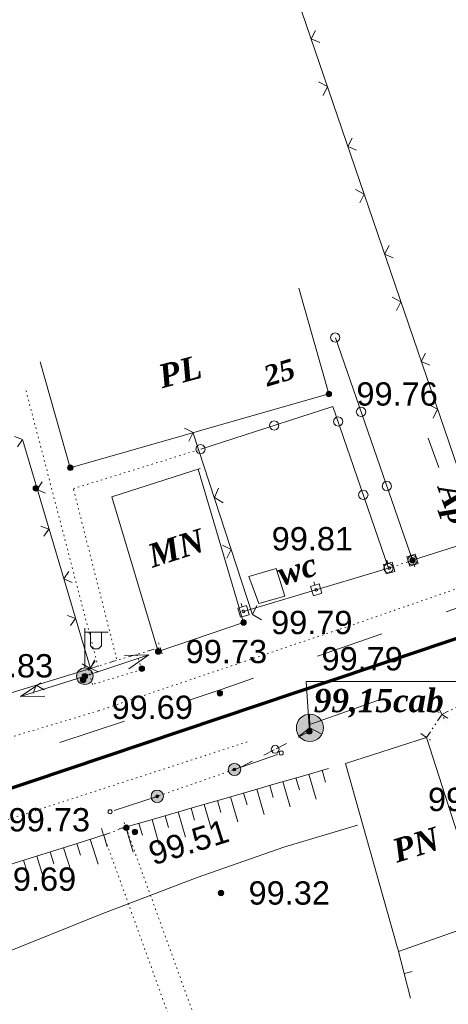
# Model space of a CAD drawing. Header units: millimetres. Extents: x 9396 to 25236, y 15106 to 31102.
# Tile 181 of 256: x 11066 to 11097, y 16521 to 16592. Entities that reach past the tile are written whole.
import ezdxf
from ezdxf.enums import TextEntityAlignment as Align

# ---------------------------------------------------------------- set-up
doc = ezdxf.new("R2010")
doc.units = ezdxf.units.MM
for name, pattern in [('DIVIDE', [1.25, 0.5, -0.25, 0, -0.25, 0, -0.25]), ('DOT', [0.25, 0, -0.25]), ('HIDDEN', [0.375, 0.25, -0.125])]:
    doc.linetypes.add(name, pattern=pattern)
for name, color, linetype, lineweight, true_color in [('1001010', 7, 'Continuous', 9, 0x000000), ('10010110', 7, 'Continuous', 20, 0xa25100), ('10010212', 7, 'Continuous', 9, 0x000000), ('1002020', 7, 'Continuous', 9, 0x000000), ('1006010', 7, 'DOT', 9, 0x000000), ('1060000', 7, 'Continuous', 9, 0x000000), ('1070000', 7, 'DOT', 9, 0x000000), ('2030003', 7, 'Continuous', 9, 0x000000), ('2030012', 7, 'Continuous', 9, 0x000000), ('21100200', 7, 'HIDDEN', 0, 0x800080), ('3000105', 7, 'DIVIDE', 9, 0x000000), ('3000130', 7, 'Continuous', 9, 0x000000), ('3000140', 7, 'Continuous', 9, 0x000000), ('3000220', 7, 'Continuous', 9, 0x000000), ('3000260', 7, 'Continuous', 9, 0x000000), ('5010210', 7, 'Continuous', 20, 0x008000), ('6011210', 1, 'Continuous', 9, 0xff0000), ('8010120', 7, 'Continuous', 20, 0x0080ff), ('9010110', 7, 'Continuous', 9, 0x000000), ('9010120', 7, 'Continuous', 20, 0x000000), ('9010200', 7, 'Continuous', 9, 0x000000)]:
    doc.layers.add(name, color=color, linetype=linetype, lineweight=lineweight, true_color=true_color)
doc.layers.add('Канализация', color=1, linetype='Continuous', lineweight=70)
doc.styles.add('10', font='timesbi.ttf', dxfattribs={"height": 0.001481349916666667})
doc.styles.add('12', font='timesbi.ttf', dxfattribs={"height": 0.001692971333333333})
doc.styles.add('2', font='timesbi.ttf', dxfattribs={"height": 0.001692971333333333})
doc.styles.add('9', font='timesbi.ttf', dxfattribs={"height": 0.001692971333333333})
doc.styles.add('F2', font='arial.ttf', dxfattribs={"height": 0.001692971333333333})

# ---------------------------------------------------------------- blocks, each defined once
blk = doc.blocks.new('SYMBOL21100200')
at = {"true_color": 0x800080}
h = blk.add_hatch(color=216, dxfattribs=at)
edge = h.paths.add_edge_path()
edge.add_arc((0, 0), 0.1, 0, 360)
at = {"color": 216, "linetype": 'Continuous', "lineweight": 0, "true_color": 0x800080}
blk.add_circle((0, 0), 0.1, dxfattribs=at)
blk = doc.blocks.new('SYMBOL9010200')
at = {"true_color": 0xffffff}
h = blk.add_hatch(color=7, dxfattribs=at)
edge = h.paths.add_edge_path()
edge.add_arc((0.01, 0), 0.495, 0, 360)
at = {"color": 18, "linetype": 'Continuous', "lineweight": 0, "true_color": 0x000000, "flags": 128}
for points in [[(0.0025, 0.007), (-0.007, 0.495)], [(0.0025, 0.0025), (-0.3845, -0.3005)], [(0.005, 0), (0.44, -0.238)]]:
    blk.add_lwpolyline(points, dxfattribs=at)
at = {"color": 18, "linetype": 'Continuous', "lineweight": 0, "true_color": 0x000000}
blk.add_circle((0.01, 0), 0.495, dxfattribs=at)
blk = doc.blocks.new('SYMBOL2030012')
at = {"true_color": 0xffffff}
h = blk.add_hatch(color=7, dxfattribs=at)
edge = h.paths.add_edge_path()
edge.add_arc((0, 0), 0.225, 0, 360)
at = {"true_color": 0x000000}
h = blk.add_hatch(color=18, dxfattribs=at)
edge = h.paths.add_edge_path()
edge.add_arc((0, 0), 0.05, 0, 360)
at = {"color": 18, "linetype": 'Continuous', "lineweight": 0, "true_color": 0x000000}
for radius in [0.225, 0.05]:
    blk.add_circle((0, 0), radius, dxfattribs=at)
blk = doc.blocks.new('SYMBOL2030003')
at = {"true_color": 0xffffff}
h = blk.add_hatch(color=7, dxfattribs=at)
edge = h.paths.add_edge_path()
edge.add_arc((0, 0), 0.3, 0, 360)
at = {"true_color": 0x000000}
h = blk.add_hatch(color=18, dxfattribs=at)
edge = h.paths.add_edge_path()
edge.add_arc((0, 0), 0.1, 0, 360)
at = {"color": 18, "linetype": 'Continuous', "lineweight": 0, "true_color": 0x000000, "flags": 128}
for points in [[(0, 0.3), (0, 1.75)], [(0, 1.6), (0.85, 1.6)], [(0.2, 1.6), (0.2, 1.1), (0.3, 1), (0.5, 1), (0.6, 1.1), (0.6, 1.6)]]:
    blk.add_lwpolyline(points, dxfattribs=at)
at = {"color": 18, "linetype": 'Continuous', "lineweight": 0, "true_color": 0x000000}
for radius in [0.3, 0.1]:
    blk.add_circle((0, 0), radius, dxfattribs=at)

msp = doc.modelspace()

# ---------------------------------------------------------------- linework, layer by layer
at = {"layer": '1001010', "color": 253}
for p, q in [((11079.13331698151, 16559.61551991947), (11072.72597698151, 16557.56823991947)), ((11082.68148098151, 16551.77813991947), (11083.40009298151, 16549.80193991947))]:
    msp.add_line(p, q, dxfattribs=at)
for points in [[(11067.50453898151, 16567.37087991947, 0), (11069.69798098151, 16559.67745991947, 0), (11088.49797298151, 16565.03745991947, 0), (11086.30453298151, 16572.73087991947, 0)], [(11083.40009298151, 16549.80193991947, 0), (11085.28646098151, 16550.34089991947, 0), (11084.65768698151, 16552.36201991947, 0), (11082.68148098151, 16551.77813991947, 0)], [(11095.59798098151, 16540.07745991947, 0), (11099.88941298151, 16526.75141991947, 0), (11093.558258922, 16524.51603095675, 0)]]:
    msp.add_polyline3d(points, dxfattribs=at)
at = {"layer": '10010110'}
msp.add_polyline3d([(11090.56584280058, 16533.69853083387, 0), (11085.22429507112, 16532.09690184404, 0), (11078.92037945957, 16529.89296332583, 0), (11071.94235124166, 16527.23626848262, 0), (11064.57846569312, 16524.27637051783, 0)], dxfattribs=at)
at = {"layer": '10010212', "color": 253}
for p, q in [((11084.67088953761, 16536.72672905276), (11086.58088953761, 16537.27672905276)), ((11086.58088953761, 16537.27672905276), (11088.48088953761, 16537.82672905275)), ((11087.05088953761, 16537.41672905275), (11087.58088953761, 16535.59672905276)), ((11087.05088953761, 16537.41672905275), (11087.58088953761, 16535.59672905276)), ((11088.00088953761, 16537.69672905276), (11088.25088953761, 16536.82672905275)), ((11082.77088953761, 16536.17672905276), (11084.67088953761, 16536.72672905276)), ((11084.20088953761, 16536.58672905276), (11084.45088953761, 16535.72672905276)), ((11085.15088953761, 16536.86672905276), (11085.68088953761, 16535.04672905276)), ((11085.15088953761, 16536.86672905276), (11085.68088953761, 16535.04672905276)), ((11086.10088953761, 16537.14672905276), (11086.35088953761, 16536.27672905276)), ((11080.87088953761, 16535.62672905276), (11082.77088953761, 16536.17672905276)), ((11082.30088953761, 16536.03672905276), (11082.55088953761, 16535.17672905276)), ((11083.25088953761, 16536.31672905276), (11083.78088953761, 16534.48672905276)), ((11083.25088953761, 16536.31672905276), (11083.78088953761, 16534.48672905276)), ((11077.07088953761, 16534.52672905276), (11078.97088953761, 16535.07672905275)), ((11078.97088953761, 16535.07672905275), (11080.87088953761, 16535.62672905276)), ((11079.44088953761, 16535.21672905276), (11079.97088953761, 16533.38672905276)), ((11079.44088953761, 16535.21672905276), (11079.97088953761, 16533.38672905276)), ((11080.39088953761, 16535.48672905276), (11080.64088953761, 16534.62672905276)), ((11081.35088953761, 16535.76672905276), (11081.87088953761, 16533.93672905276)), ((11081.35088953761, 16535.76672905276), (11081.87088953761, 16533.93672905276)), ((11075.16088953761, 16533.97672905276), (11077.07088953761, 16534.52672905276)), ((11076.59088953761, 16534.38672905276), (11076.84088953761, 16533.52672905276)), ((11077.54088953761, 16534.66672905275), (11078.07088953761, 16532.83672905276)), ((11077.54088953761, 16534.66672905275), (11078.07088953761, 16532.83672905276)), ((11078.49088953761, 16534.93672905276), (11078.74088953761, 16534.07672905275)), ((11073.26088953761, 16533.42672905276), (11075.16088953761, 16533.97672905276)), ((11074.69088953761, 16533.83672905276), (11074.94088953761, 16532.96672905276)), ((11075.64088953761, 16534.10672905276), (11076.17088953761, 16532.28672905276)), ((11075.64088953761, 16534.10672905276), (11076.17088953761, 16532.28672905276)), ((11070.67088953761, 16532.52672905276), (11072.61088953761, 16533.13672905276)), ((11072.13088953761, 16532.98672905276), (11072.39088953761, 16532.12672905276)), ((11073.74088953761, 16533.55672905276), (11074.26088953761, 16531.73672905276)), ((11073.74088953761, 16533.55672905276), (11074.26088953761, 16531.73672905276)), ((11068.72088953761, 16531.91672905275), (11070.67088953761, 16532.52672905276)), ((11070.18088953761, 16532.37672905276), (11070.45088953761, 16531.51672905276)), ((11071.15088953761, 16532.67672905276), (11071.72088953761, 16530.86672905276)), ((11071.15088953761, 16532.67672905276), (11071.72088953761, 16530.86672905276)), ((11066.78088953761, 16531.30672905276), (11068.72088953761, 16531.91672905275)), ((11068.24088953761, 16531.76672905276), (11068.51088953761, 16530.90672905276)), ((11069.21088953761, 16532.06672905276), (11069.78088953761, 16530.25672905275)), ((11069.21088953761, 16532.06672905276), (11069.78088953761, 16530.25672905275)), ((11064.84088953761, 16530.69672905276), (11066.78088953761, 16531.30672905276)), ((11066.30088953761, 16531.15672905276), (11066.56088953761, 16530.29672905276)), ((11067.27088953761, 16531.45672905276), (11067.83088953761, 16529.64672905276)), ((11067.27088953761, 16531.45672905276), (11067.83088953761, 16529.64672905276))]:
    msp.add_line(p, q, dxfattribs=at)
at = {"layer": '1002020', "color": 253}
msp.add_line((11082.68148098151, 16551.77813991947), (11083.40009298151, 16549.80193991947), dxfattribs=at)
for points in [[(11072.72597698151, 16557.56823991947, 0), (11076.08660098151, 16546.32201991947, 0), (11082.29406098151, 16548.43303991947, 0), (11078.98597698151, 16559.56823991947, 0)], [(11083.40009298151, 16549.80193991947, 0), (11085.28646098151, 16550.34089991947, 0), (11084.65768698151, 16552.36201991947, 0), (11082.68148098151, 16551.77813991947, 0)], [(11093.50838498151, 16524.70597991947, 0), (11089.69797498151, 16538.17745991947, 0), (11095.59798098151, 16540.07745991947, 0)]]:
    msp.add_polyline3d(points, dxfattribs=at)
at = {"layer": '1006010', "color": 253}
msp.add_line((11075.81285823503, 16535.73044056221), (11081.63797098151, 16537.75745991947), dxfattribs=at)
at = {"layer": '1060000', "color": 253}
msp.add_polyline3d([(11087.07797498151, 16540.51745991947, 0), (11086.85669298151, 16544.15181991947, 0), (11097.96918898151, 16544.15275991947, 0)], dxfattribs=at)
at = {"layer": '1070000', "color": 253}
for p, q in [((11071.72260098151, 16545.22077991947), (11066.42284898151, 16565.52165991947)), ((11116.47409298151, 16557.36305991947), (11089.75140498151, 16548.10265991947)), ((11089.75140498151, 16548.10265991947), (11071.75951698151, 16542.01725991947)), ((11071.75951698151, 16542.01725991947), (11032.07218898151, 16530.11101991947)), ((11023.86933098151, 16520.71825991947), (11082.60691498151, 16539.76825991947)), ((11072.12684898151, 16532.98187991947), (11084.29838098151, 16499.24067991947))]:
    msp.add_line(p, q, dxfattribs=at)
for points in [[(11073.06959698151, 16545.79117991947, 0), (11069.92607098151, 16558.15585991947, 0), (11079.17825898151, 16561.03029991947, 0)], [(11074.54373048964, 16546.11671181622, 12.14341116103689), (11074.87926961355, 16545.00211645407, 12.14341116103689), (11071.3233061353, 16543.93162494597, 12.14341116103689), (11070.97568434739, 16545.08635655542, 12.14341116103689)], [(11073.73675698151, 16533.55973991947, 0), (11084.65764098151, 16503.37271991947, 0), (11094.69488433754, 16506.62154690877, 0), (11096.12416794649, 16501.53964963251, 0)]]:
    msp.add_polyline3d(points, dxfattribs=at)
at = {"layer": '3000105', "color": 253}
for p, q in [((11094.73662976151, 16552.48329824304), (11094.38759364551, 16553.52645393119)), ((11092.6732802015, 16552.8474015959), (11093.02231631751, 16551.80424590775)), ((11094.57797698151, 16552.95745991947), (11092.83193298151, 16552.37323991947)), ((11071.15797498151, 16545.09745991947, 24.28682232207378), (11076.22309372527, 16546.62226933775)), ((11076.3672249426, 16546.14349361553, 12.14341116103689), (11076.05013626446, 16547.19680020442, 12.14341116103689)), ((11071.01384376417, 16545.57623564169, 12.14341116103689), (11071.33093244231, 16544.5229290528, 12.14341116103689)), ((11096.71798898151, 16541.75745991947), (11100.05798098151, 16543.43745991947)), ((11095.59798098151, 16540.07745991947), (11096.71798898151, 16541.75745991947)), ((11097.13401321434, 16541.48010844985), (11096.21875990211, 16542.09028168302)), ((11096.49331250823, 16542.20413707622), (11096.98760074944, 16541.22144733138)), ((11095.18195674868, 16540.35481138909), (11096.0972100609, 16539.74463815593)), ((11073.90567493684, 16533.0891374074), (11073.53405543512, 16534.12446293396)), ((11071.95793102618, 16533.45248243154), (11072.3295505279, 16532.41715690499)), ((11072.12684898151, 16532.98187991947), (11073.73675698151, 16533.55973991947))]:
    msp.add_line(p, q, dxfattribs=at)
at = {"layer": '3000130', "color": 253}
for p, q in [((11094.57797698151, 16552.95745991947), (11099.63797698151, 16554.57745991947)), ((11092.71088953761, 16552.96672905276, 7.249683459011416), (11092.78088953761, 16552.72672905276, 7.249683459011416)), ((11094.39088953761, 16553.52672905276), (11094.47088953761, 16553.28672905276)), ((11082.28818435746, 16549.23234105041, 14.49936691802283), (11092.83193298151, 16552.37323991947)), ((11087.41088953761, 16551.38672905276, 7.249683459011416), (11087.48088953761, 16551.14672905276, 7.249683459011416)), ((11082.12088953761, 16549.80672905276, 7.249683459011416), (11082.19088953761, 16549.56672905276, 7.249683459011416))]:
    msp.add_line(p, q, dxfattribs=at)
for points in [[(11094.38088953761, 16552.52672905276, 0), (11094.98088953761, 16552.71672905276, 0), (11094.77088953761, 16553.38672905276, 0), (11094.17088953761, 16553.19672905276, 0), (11094.38088953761, 16552.52672905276, 0)], [(11094.58088953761, 16552.86672905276, 0), (11094.62088953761, 16552.87672905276, 0), (11094.66088953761, 16552.90672905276, 0), (11094.67088953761, 16552.95672905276, 0), (11094.66088953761, 16553.00672905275, 0), (11094.62088953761, 16553.03672905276, 0), (11094.58088953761, 16553.05672905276, 0), (11094.53088953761, 16553.03672905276, 0), (11094.49088953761, 16553.00672905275, 0), (11094.48088953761, 16552.95672905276, 0), (11094.49088953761, 16552.90672905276, 0), (11094.53088953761, 16552.87672905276, 0), (11094.58088953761, 16552.86672905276, 0)], [(11092.67088953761, 16551.95672905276, 7.249683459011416), (11093.29088953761, 16552.14672905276, 7.249683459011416), (11093.09088953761, 16552.81672905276, 7.249683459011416), (11092.47088953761, 16552.63672905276, 7.249683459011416), (11092.67088953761, 16551.95672905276, 7.249683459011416)], [(11092.88088953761, 16552.29672905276, 7.249683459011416), (11092.93088953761, 16552.30672905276, 7.249683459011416), (11092.97088953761, 16552.33672905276, 7.249683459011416), (11092.98088953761, 16552.38672905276, 7.249683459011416), (11092.97088953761, 16552.43672905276, 7.249683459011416), (11092.93088953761, 16552.46672905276, 7.249683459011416), (11092.88088953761, 16552.48672905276, 7.249683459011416), (11092.83088953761, 16552.46672905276, 7.249683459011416), (11092.80088953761, 16552.43672905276, 7.249683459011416), (11092.79088953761, 16552.38672905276, 7.249683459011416), (11092.80088953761, 16552.33672905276, 7.249683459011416), (11092.83088953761, 16552.30672905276, 7.249683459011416), (11092.88088953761, 16552.29672905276, 7.249683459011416)], [(11087.37088953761, 16550.37672905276, 7.249683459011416), (11087.99088953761, 16550.56672905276, 7.249683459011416), (11087.79088953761, 16551.23672905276, 7.249683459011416), (11087.17088953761, 16551.04672905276, 7.249683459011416), (11087.37088953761, 16550.37672905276, 7.249683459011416)], [(11087.58088953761, 16550.71672905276, 7.249683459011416), (11087.62088953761, 16550.72672905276, 7.249683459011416), (11087.66088953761, 16550.75672905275, 7.249683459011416), (11087.67088953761, 16550.80672905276, 7.249683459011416), (11087.66088953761, 16550.85672905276, 7.249683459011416), (11087.62088953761, 16550.88672905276, 7.249683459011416), (11087.58088953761, 16550.90672905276, 7.249683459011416), (11087.53088953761, 16550.88672905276, 7.249683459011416), (11087.49088953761, 16550.85672905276, 7.249683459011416), (11087.48088953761, 16550.80672905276, 7.249683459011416), (11087.49088953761, 16550.75672905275, 7.249683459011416), (11087.53088953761, 16550.72672905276, 7.249683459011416), (11087.58088953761, 16550.71672905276, 7.249683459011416)], [(11082.08088953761, 16548.80672905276, 7.249683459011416), (11082.70088953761, 16548.98672905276, 7.249683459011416), (11082.50088953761, 16549.65672905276, 7.249683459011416), (11081.88088953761, 16549.47672905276, 7.249683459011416), (11082.08088953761, 16548.80672905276, 7.249683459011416)], [(11082.29088953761, 16549.13672905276, 7.249683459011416), (11082.34088953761, 16549.14672905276, 7.249683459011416), (11082.37088953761, 16549.18672905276, 7.249683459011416), (11082.38088953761, 16549.23672905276, 7.249683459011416), (11082.37088953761, 16549.27672905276, 7.249683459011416), (11082.34088953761, 16549.31672905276, 7.249683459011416), (11082.29088953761, 16549.32672905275, 7.249683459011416), (11082.24088953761, 16549.31672905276, 7.249683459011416), (11082.20088953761, 16549.27672905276, 7.249683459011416), (11082.19088953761, 16549.23672905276, 7.249683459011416), (11082.20088953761, 16549.18672905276, 7.249683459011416), (11082.24088953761, 16549.14672905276, 7.249683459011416), (11082.29088953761, 16549.13672905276, 7.249683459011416)]]:
    msp.add_polyline3d(points, close=True, dxfattribs=at)
at = {"layer": '3000140', "color": 253}
msp.add_line((11094.57797698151, 16552.95745991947), (11088.96938098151, 16569.11471991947), dxfattribs=at)
for points in [[(11088.96088953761, 16568.80672905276, 0), (11089.13088953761, 16568.84672905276, 0), (11089.25088953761, 16568.97672905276, 0), (11089.30088953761, 16569.14672905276, 0), (11089.25088953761, 16569.31672905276, 0), (11089.13088953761, 16569.43672905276, 0), (11088.96088953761, 16569.48672905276, 0), (11088.79088953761, 16569.43672905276, 0), (11088.66088953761, 16569.31672905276, 0), (11088.62088953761, 16569.14672905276, 0), (11088.66088953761, 16568.97672905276, 0), (11088.79088953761, 16568.84672905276, 0), (11088.96088953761, 16568.80672905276, 0)], [(11090.83088953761, 16563.39672905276, 0), (11091.01088953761, 16563.44672905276, 0), (11091.13088953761, 16563.56672905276, 0), (11091.18088953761, 16563.73672905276, 0), (11091.13088953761, 16563.90672905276, 0), (11091.01088953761, 16564.03672905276, 0), (11090.83088953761, 16564.07672905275, 0), (11090.66088953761, 16564.03672905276, 0), (11090.54088953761, 16563.90672905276, 0), (11090.49088953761, 16563.73672905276, 0), (11090.54088953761, 16563.56672905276, 0), (11090.66088953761, 16563.44672905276, 0), (11090.83088953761, 16563.39672905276, 0)], [(11084.53088953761, 16562.41672905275, 0), (11084.70088953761, 16562.46672905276, 0), (11084.82088953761, 16562.58672905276, 0), (11084.87088953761, 16562.75672905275, 0), (11084.82088953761, 16562.92672905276, 0), (11084.70088953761, 16563.04672905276, 0), (11084.53088953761, 16563.09672905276, 0), (11084.36088953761, 16563.04672905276, 0), (11084.24088953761, 16562.92672905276, 0), (11084.19088953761, 16562.75672905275, 0), (11084.24088953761, 16562.58672905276, 0), (11084.36088953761, 16562.46672905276, 0), (11084.53088953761, 16562.41672905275, 0)], [(11089.17088953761, 16562.69672905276, 0), (11089.34088953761, 16562.73672905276, 0), (11089.46088953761, 16562.86672905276, 0), (11089.51088953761, 16563.03672905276, 0), (11089.46088953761, 16563.19672905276, 0), (11089.34088953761, 16563.32672905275, 0), (11089.17088953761, 16563.36672905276, 0), (11089.00088953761, 16563.32672905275, 0), (11088.87088953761, 16563.19672905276, 0), (11088.83088953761, 16563.03672905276, 0), (11088.87088953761, 16562.86672905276, 0), (11089.00088953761, 16562.73672905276, 0), (11089.17088953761, 16562.69672905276, 0)], [(11079.16088953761, 16560.68672905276, 0), (11079.33088953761, 16560.72672905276, 0), (11079.46088953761, 16560.85672905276, 0), (11079.50088953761, 16561.02672905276, 0), (11079.46088953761, 16561.19672905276, 0), (11079.33088953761, 16561.31672905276, 0), (11079.16088953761, 16561.36672905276, 0), (11078.99088953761, 16561.31672905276, 0), (11078.87088953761, 16561.19672905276, 0), (11078.82088953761, 16561.02672905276, 0), (11078.87088953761, 16560.85672905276, 0), (11078.99088953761, 16560.72672905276, 0), (11079.16088953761, 16560.68672905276, 0)], [(11092.71088953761, 16558.00672905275, 0), (11092.88088953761, 16558.05672905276, 0), (11093.00088953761, 16558.17672905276, 0), (11093.05088953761, 16558.34672905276, 0), (11093.00088953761, 16558.51672905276, 0), (11092.88088953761, 16558.64672905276, 0), (11092.71088953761, 16558.68672905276, 0), (11092.54088953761, 16558.64672905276, 0), (11092.41088953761, 16558.51672905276, 0), (11092.36088953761, 16558.34672905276, 0), (11092.41088953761, 16558.17672905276, 0), (11092.54088953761, 16558.05672905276, 0), (11092.71088953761, 16558.00672905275, 0)], [(11091.00088953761, 16557.36672905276, 0), (11091.17088953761, 16557.40672905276, 0), (11091.29088953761, 16557.53672905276, 0), (11091.34088953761, 16557.70672905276, 0), (11091.29088953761, 16557.87672905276, 0), (11091.17088953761, 16557.99672905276, 0), (11091.00088953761, 16558.04672905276, 0), (11090.83088953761, 16557.99672905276, 0), (11090.70088953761, 16557.87672905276, 0), (11090.66088953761, 16557.70672905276, 0), (11090.70088953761, 16557.53672905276, 0), (11090.83088953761, 16557.40672905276, 0), (11091.00088953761, 16557.36672905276, 0)], [(11094.58088953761, 16552.61672905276, 0), (11094.75088953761, 16552.65672905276, 0), (11094.87088953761, 16552.78672905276, 0), (11094.92088953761, 16552.95672905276, 0), (11094.87088953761, 16553.12672905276, 0), (11094.75088953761, 16553.25672905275, 0), (11094.58088953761, 16553.29672905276, 0), (11094.41088953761, 16553.25672905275, 0), (11094.28088953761, 16553.12672905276, 0), (11094.24088953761, 16552.95672905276, 0), (11094.28088953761, 16552.78672905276, 0), (11094.41088953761, 16552.65672905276, 0), (11094.58088953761, 16552.61672905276, 0)], [(11092.83088953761, 16552.03672905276, 0), (11093.00088953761, 16552.07672905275, 0), (11093.13088953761, 16552.20672905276, 0), (11093.17088953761, 16552.37672905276, 0), (11093.13088953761, 16552.54672905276, 0), (11093.00088953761, 16552.66672905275, 0), (11092.83088953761, 16552.71672905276, 0), (11092.66088953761, 16552.66672905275, 0), (11092.54088953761, 16552.54672905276, 0), (11092.49088953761, 16552.37672905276, 0), (11092.54088953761, 16552.20672905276, 0), (11092.66088953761, 16552.07672905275, 0), (11092.83088953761, 16552.03672905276, 0)]]:
    msp.add_polyline3d(points, close=True, dxfattribs=at)
msp.add_polyline3d([(11092.83193298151, 16552.37323991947, 0), (11088.78972898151, 16564.12931991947, 0), (11079.17825898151, 16561.03029991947, 0)], dxfattribs=at)
at = {"layer": '3000220', "color": 253}
for p, q in [((11093.51088953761, 16524.70672905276), (11094.44088953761, 16521.13672905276)), ((11093.98088953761, 16522.92672905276), (11094.56088953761, 16523.07672905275))]:
    msp.add_line(p, q, dxfattribs=at)
at = {"layer": '3000260', "color": 253}
for p, q in [((11067.07006898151, 16649.90341991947), (11097.85798498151, 16559.63745991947)), ((11071.15797498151, 16545.09745991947), (11066.24317298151, 16561.65909991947)), ((11082.95090098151, 16548.99351991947), (11078.63922898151, 16562.19801991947)), ((11071.15797498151, 16545.09745991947), (11053.21797498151, 16539.55745991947))]:
    msp.add_line(p, q, dxfattribs=at)
for points in [[(11087.53088953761, 16591.44672905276, 0), (11087.21088953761, 16590.83672905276, 0), (11087.83088953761, 16590.56672905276, 0)], [(11087.75088953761, 16587.70672905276, 0), (11088.40088953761, 16587.37672905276, 0), (11088.09088953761, 16586.73672905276, 0)], [(11090.20088953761, 16583.63672905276, 0), (11089.88088953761, 16583.02672905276, 0), (11090.50088953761, 16582.75672905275, 0)], [(11090.42088953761, 16579.89672905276, 0), (11091.06088953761, 16579.55672905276, 0), (11090.75088953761, 16578.91672905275, 0)], [(11092.87088953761, 16575.81672905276, 0), (11092.55088953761, 16575.20672905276, 0), (11093.17088953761, 16574.93672905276, 0)], [(11093.09088953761, 16572.07672905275, 0), (11093.73088953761, 16571.73672905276, 0), (11093.42088953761, 16571.09672905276, 0)], [(11095.53088953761, 16568.00672905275, 0), (11095.21088953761, 16567.39672905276, 0), (11095.83088953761, 16567.12672905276, 0)], [(11095.75088953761, 16564.26672905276, 0), (11096.39088953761, 16563.92672905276, 0), (11096.08088953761, 16563.28672905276, 0)], [(11078.31088953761, 16561.59672905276, 0), (11078.62088953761, 16562.24672905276, 0), (11077.99088953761, 16562.55672905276, 0)], [(11065.86088953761, 16561.20672905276, 0), (11066.22088953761, 16561.71672905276, 0), (11065.64088953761, 16561.93672905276, 0)], [(11067.90088953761, 16557.82672905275, 0), (11067.30088953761, 16558.10672905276, 0), (11067.66088953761, 16558.64672905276, 0)], [(11080.82088953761, 16557.12672905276, 0), (11080.17088953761, 16557.51672905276, 0), (11080.47088953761, 16558.18672905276, 0)], [(11067.78088953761, 16554.70672905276, 0), (11068.15088953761, 16555.21672905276, 0), (11067.57088953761, 16555.43672905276, 0)], [(11081.09088953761, 16553.09672905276, 0), (11081.40088953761, 16553.73672905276, 0), (11080.77088953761, 16554.04672905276, 0)], [(11069.83088953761, 16551.33672905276, 0), (11069.23088953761, 16551.60672905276, 0), (11069.59088953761, 16552.14672905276, 0)], [(11083.60088953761, 16548.61672905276, 0), (11082.95088953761, 16549.00672905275, 0), (11083.25088953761, 16549.67672905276, 0)], [(11069.71088953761, 16548.20672905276, 0), (11070.08088953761, 16548.71672905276, 0), (11069.50088953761, 16548.93672905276, 0)], [(11071.45088953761, 16545.70672905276, 0), (11071.15088953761, 16545.09672905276, 0), (11070.57088953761, 16545.43672905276, 0)], [(11071.76088953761, 16544.83672905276, 0), (11071.15088953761, 16545.10672905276, 0), (11071.52088953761, 16545.64672905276, 0)], [(11067.79088953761, 16543.53672905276, 0), (11067.23088953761, 16543.88672905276, 0), (11066.99088953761, 16543.28672905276, 0)]]:
    msp.add_polyline3d(points, dxfattribs=at)
at = {"layer": '5010210'}
msp.add_line((11095.71088953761, 16561.82672905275), (11096.48088953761, 16559.68672905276), dxfattribs=at)
at = {"layer": '6011210'}
for q in [(11075.40207736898, 16546.0911403), (11066.08496538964, 16543.05429984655)]:
    msp.add_line((11070.75824098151, 16544.52755991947), q, dxfattribs=at)
for points in [[(11073.63140144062, 16546.02253449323, 0), (11075.40207736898, 16546.0911403, 0), (11075.40207736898, 16546.0911403, 0), (11073.95049947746, 16545.0748127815, 0)], [(11067.85663856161, 16543.08856603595, 0), (11066.08496538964, 16543.05429984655, 0), (11066.08496538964, 16543.05429984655, 0), (11067.5559732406, 16544.04229574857, 0)]]:
    msp.add_polyline3d(points, dxfattribs=at)
at = {"layer": '8010120'}
for p, q in [((11099.34088953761, 16550.01672905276), (11097.01088953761, 16549.20672905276)), ((11087.68088953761, 16545.98672905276), (11092.34088953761, 16547.59672905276)), ((11083.01088953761, 16544.37672905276), (11080.67088953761, 16543.56672905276)), ((11068.95088953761, 16539.70672905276), (11073.64088953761, 16541.25672905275))]:
    msp.add_line(p, q, dxfattribs=at)
msp.add_polyline3d([(11080.67088953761, 16543.56672905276, 0), (11080.45088953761, 16543.48672905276, 0), (11078.33088953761, 16542.79672905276, 0)], dxfattribs=at)
at = {"layer": '9010110', "color": 253}
for p, q in [((11081.63797098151, 16537.75745991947), (11084.75201071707, 16538.84959385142)), ((11076.01798898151, 16535.79745991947), (11072.88086253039, 16534.77352748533))]:
    msp.add_line(p, q, dxfattribs=at)
for points in [[(11085.18510523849, 16538.94887875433, 0), (11085.16500904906, 16539.02387875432, 0), (11085.11010523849, 16539.07878256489, 0), (11085.03510523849, 16539.09887875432, 0), (11084.96010523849, 16539.07878256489, 0), (11084.90520142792, 16539.02387875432, 0), (11084.88510523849, 16538.94887875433, 0), (11084.90520142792, 16538.87387875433, 0), (11084.96010523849, 16538.81897494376, 0), (11085.03510523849, 16538.79887875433, 0), (11085.11010523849, 16538.81897494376, 0), (11085.16500904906, 16538.87387875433, 0), (11085.18510523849, 16538.94887875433, 0)], [(11072.74566921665, 16534.68044271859, 0), (11072.72557302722, 16534.75544271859, 0), (11072.67066921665, 16534.81034652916, 0), (11072.59566921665, 16534.83044271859, 0), (11072.52066921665, 16534.81034652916, 0), (11072.46576540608, 16534.75544271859, 0), (11072.44566921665, 16534.68044271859, 0), (11072.46576540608, 16534.60544271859, 0), (11072.52066921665, 16534.55053890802, 0), (11072.59566921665, 16534.53044271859, 0), (11072.67066921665, 16534.55053890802, 0), (11072.72557302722, 16534.60544271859, 0), (11072.74566921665, 16534.68044271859, 0)]]:
    msp.add_polyline3d(points, close=True, dxfattribs=at)
at = {"layer": '9010120', "color": 253}
for p, q in [((11087.05088953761, 16540.99672905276), (11092.43088953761, 16542.89672905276)), ((11087.08088953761, 16540.51672905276), (11086.26088953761, 16540.09672905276)), ((11084.67088953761, 16539.25672905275), (11085.42088953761, 16539.64672905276)), ((11083.76088953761, 16538.78672905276), (11084.52088953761, 16539.17672905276)), ((11082.93088953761, 16538.34672905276), (11082.10088953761, 16537.91672905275))]:
    msp.add_line(p, q, dxfattribs=at)
msp.add_polyline3d([(11084.59088953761, 16538.92672905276, 0), (11084.73088953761, 16538.96672905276, 0), (11084.84088953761, 16539.07672905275, 0), (11084.88088953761, 16539.21672905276, 0), (11084.84088953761, 16539.35672905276, 0), (11084.73088953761, 16539.46672905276, 0), (11084.59088953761, 16539.50672905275, 0), (11084.44088953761, 16539.46672905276, 0), (11084.34088953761, 16539.35672905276, 0), (11084.30088953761, 16539.21672905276, 0), (11084.34088953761, 16539.07672905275, 0), (11084.44088953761, 16538.96672905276, 0), (11084.59088953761, 16538.92672905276, 0)], close=True, dxfattribs=at)
at = {"layer": 'Канализация'}
msp.add_lwpolyline([(11350.04639928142, 16671.28516191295), (11340.48014006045, 16667.84953317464), (11316.05283524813, 16616.90682202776), (11288.97615951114, 16609.19227490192), (11254.52935980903, 16599.9906406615), (11201.22861404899, 16584.31461470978), (11180.29115277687, 16577.79544605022), (11157.84727622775, 16566.7833229), (11102.69425522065, 16548.92562316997), (11044.59382461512, 16529.39623161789), (10972.97654461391, 16505.86259561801), (10918.39062373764, 16488.38896414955), (10870.16591302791, 16475.22282357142), (10785.90101124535, 16449.85250242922), (10733.15181036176, 16433.23796423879), (10677.76110506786, 16413.94127539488), (10613.11280124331, 16390.31725523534), (10568.09109518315, 16376.54393465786), (10551.48270564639, 16423.26452886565), (10534.37757017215, 16471.14935235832), (10517.41998739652, 16523.56286028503), (10498.46488774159, 16582.45545520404), (10496.09910798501, 16589.98137583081)], dxfattribs=at)

# ---------------------------------------------------------------- block references
at = {"layer": '2030003', "color": 253, "xscale": 2, "yscale": 2, "zscale": 2}
msp.add_blockref('SYMBOL2030003', (11070.75824098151, 16544.52755991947, 154.8806501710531), dxfattribs=at)
at = {"layer": '2030012', "color": 253, "xscale": 2, "yscale": 2, "zscale": 2}
for p in [(11081.63797098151, 16537.75745991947), (11076.01798898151, 16535.79745991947)]:
    msp.add_blockref('SYMBOL2030012', p, dxfattribs=at)
at = {"layer": '21100200', "xscale": 2, "yscale": 2, "zscale": 2}
for p in [(11088.49798098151, 16565.03745991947, 199.52), (11069.69798098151, 16559.67745991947, 199.22), (11067.19798098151, 16558.17745991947, 199.36), (11094.57798098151, 16552.95745991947, 199.62), (11082.29406098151, 16548.43303991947, 199.57964), (11076.08660098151, 16546.32201991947, 199.46856), (11074.90198098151, 16545.07545991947, 199.556), (11070.63736098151, 16544.26553991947, 199.66364), (11080.57596098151, 16543.29009991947, 199.38514), (11087.07798098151, 16540.51745991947, 199.58), (11073.77798098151, 16533.51745991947, 199.46), (11074.39798098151, 16533.21745991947, 199.02), (11080.65798098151, 16528.77745991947, 198.64)]:
    msp.add_blockref('SYMBOL21100200', p, dxfattribs=at)
at = {"layer": '9010200', "color": 253, "xscale": 2, "yscale": 2, "zscale": 2}
msp.add_blockref('SYMBOL9010200', (11087.10096098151, 16540.78111991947), dxfattribs=at)

# ---------------------------------------------------------------- texts
at = {"layer": '1001010', "color": 253, "style": '9'}
for s, rotation, p in [('PL', 14.99999999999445, (11076.16125598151, 16566.26416991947)), ('MN', 17.79999999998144, (11075.42964698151, 16553.21187991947)), ('wc', 17.40000000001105, (11084.82397098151, 16551.88197991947)), ('PN', 17.40000000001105, (11093.18383595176, 16531.77674543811))]:
    msp.add_text(s, height=1.692971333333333, rotation=rotation, dxfattribs=at).set_placement(p, align=Align.MIDDLE_LEFT)
at = {"layer": '1001010', "color": 1, "true_color": 0xff0000, "style": '10'}
msp.add_text('25', height=1.481349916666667, rotation=16.50000000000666, dxfattribs=at).set_placement((11083.82125598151, 16566.28416991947), align=Align.MIDDLE_LEFT)
at = {"layer": '21100200', "color": 253, "style": 'F2'}
for s, p in [('99.76', (11090.49798098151, 16565.03745991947, 199.52)), ('99.81', (11084.33798098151, 16554.51745991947, 199.62)), ('99.79', (11084.29406098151, 16548.43303991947, 199.57964)), ('99.73', (11078.08660098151, 16546.32201991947, 199.46856)), ('99.79', (11087.95798098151, 16545.79745991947, 199.58)), ('99.83', (11062.53736098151, 16545.28553991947, 6.22364)), ('99.69', (11072.69596098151, 16542.27009991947, 0.005139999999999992)), ('99.32', (11095.69798098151, 16535.57745991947, 198.64)), ('99.73', (11065.21798098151, 16534.09745991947, 199.46)), ('99.69', (11064.21070098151, 16529.78455991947, 199.38042)), ('99.32', (11082.65798098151, 16528.77745991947, 198.64))]:
    msp.add_text(s, height=1.692971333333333, dxfattribs=at).set_placement(p, align=Align.MIDDLE_LEFT)
msp.add_text('99.51', height=1.692971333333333, rotation=17.50000000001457, dxfattribs=at).set_placement((11075.47798098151, 16531.57745991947, 90.76), align=Align.MIDDLE_LEFT)
at = {"layer": '5010210', "color": 253, "style": '2'}
msp.add_text('Ap', height=1.692971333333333, rotation=289.5000000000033, dxfattribs=at).set_placement((11097.19088953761, 16558.47172905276), align=Align.MIDDLE_LEFT)
at = {"layer": '9010200', "color": 253, "style": '12'}
msp.add_text('99,15cab', height=1.692971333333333, dxfattribs=at).set_placement((11087.40096098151, 16542.76111991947), align=Align.MIDDLE_LEFT)

doc.saveas('drawing.dxf')
